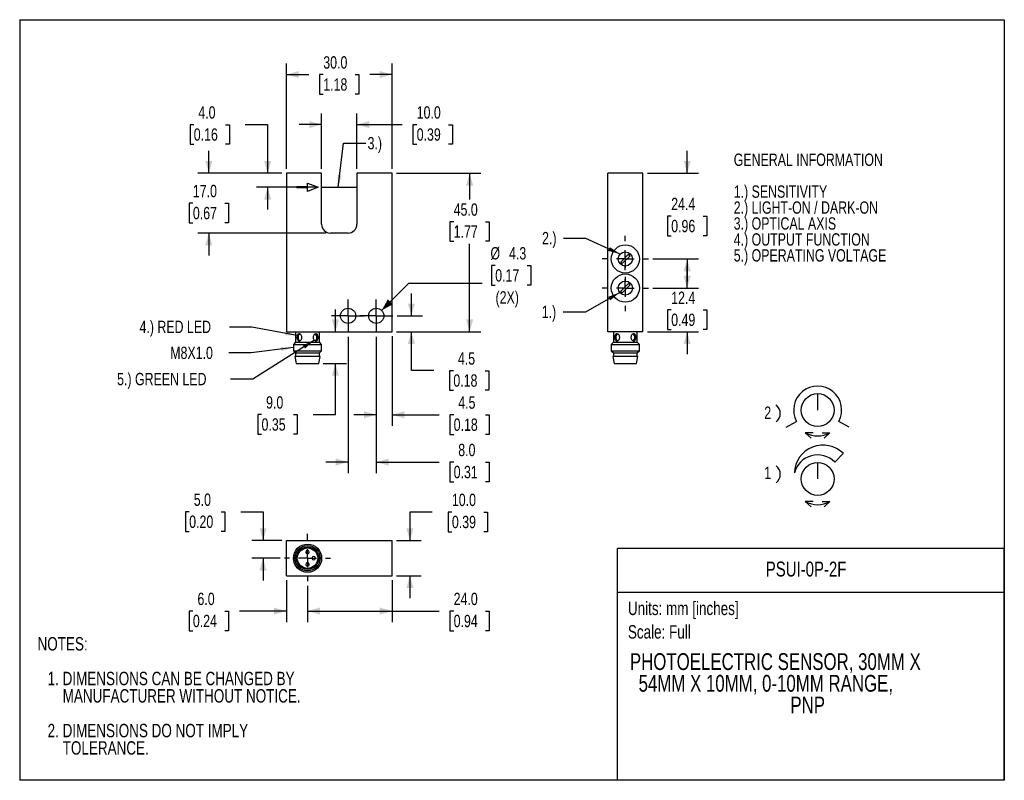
# Model space of a CAD drawing. Header units: millimetres. Extents: x 0 to 279, y 0 to 216.
import ezdxf
from ezdxf.enums import TextEntityAlignment as Align

# ---------------------------------------------------------------- set-up
doc = ezdxf.new("R2010")
doc.units = ezdxf.units.MM
doc.linetypes.add('CENTERX2', pattern=[20.32, 12.7, -2.54, 2.54, -2.54])
doc.layers.add('CENTER', color=40, linetype='CENTERX2')
doc.layers.add('DIMENSIONS', color=140, linetype='Continuous', lineweight=25)
doc.layers.add('TEXT', color=140, linetype='Continuous', lineweight=25)
doc.styles.add('SLDTEXTSTYLE0', font='TXT', dxfattribs={"width": 0.75})
doc.dimstyles.new('SLDDIMSTYLE0', dxfattribs={"dimtxt": 3.5, "dimasz": 3.5, "dimexe": 0, "dimexo": 0.0625, "dimgap": 0.875, "dimtad": 0, "dimtih": 1, "dimtoh": 1, "dimdec": 1, "dimrnd": 1e-09, "dimzin": 4, "dimdsep": 46, "dimtxsty": 'SLDTEXTSTYLE0', "dimsah": 1, "dimcen": 0.09, "dimadec": 0, "dimazin": 1, "dimtfac": 1, "dimtdec": 1, "dimtmove": 0, "dimatfit": 0, "dimfxl": 1, "dimfrac": 2, "dimtolj": 1, "dimtzin": 12, "dimarcsym": 0})
doc.dimstyles.new('SLDDIMSTYLE1', dxfattribs={"dimtxt": 3.5, "dimasz": 3.5, "dimexe": 0, "dimexo": 0.0625, "dimgap": 0.875, "dimtad": 0, "dimtih": 1, "dimtoh": 1, "dimdec": 1, "dimrnd": 1e-09, "dimzin": 4, "dimdsep": 46, "dimtxsty": 'SLDTEXTSTYLE0', "dimsah": 1, "dimcen": 0.09, "dimadec": 0, "dimazin": 1, "dimtfac": 1, "dimtdec": 1, "dimtofl": 0, "dimtmove": 0, "dimatfit": 3, "dimfxl": 1, "dimfrac": 2, "dimtolj": 1, "dimtzin": 12, "dimarcsym": 0})
doc.dimstyles.new('SLDDIMSTYLE2', dxfattribs={"dimtxt": 3.5, "dimasz": 3.5, "dimexe": 0, "dimexo": 0.0625, "dimgap": 0.875, "dimtad": 0, "dimtih": 1, "dimtoh": 1, "dimdec": 1, "dimrnd": 1e-09, "dimzin": 12, "dimdsep": 46, "dimtxsty": 'SLDTEXTSTYLE0', "dimsah": 1, "dimcen": 0.09, "dimadec": 0, "dimazin": 3, "dimtfac": 1, "dimtdec": 1, "dimtmove": 0, "dimatfit": 0, "dimfxl": 1, "dimfrac": 2, "dimtolj": 1, "dimtzin": 12, "dimarcsym": 0})
doc.dimstyles.new('SLDDIMSTYLE3', dxfattribs={"dimtxt": 3.5, "dimasz": 3.5, "dimexe": 0, "dimexo": 0.0625, "dimgap": 0.875, "dimtad": 0, "dimtih": 1, "dimtoh": 1, "dimdec": 1, "dimrnd": 1e-09, "dimzin": 12, "dimdsep": 46, "dimtxsty": 'SLDTEXTSTYLE0', "dimsah": 1, "dimcen": 0, "dimadec": 0, "dimazin": 3, "dimtfac": 1, "dimtdec": 1, "dimtofl": 0, "dimtmove": 0, "dimatfit": 3, "dimfxl": 1, "dimfrac": 2, "dimtolj": 1, "dimtzin": 12, "dimarcsym": 0})
doc.dimstyles.new('SLDDIMSTYLE4', dxfattribs={"dimtxt": 0.18, "dimasz": 3.5, "dimexe": 0, "dimexo": 0.0625, "dimgap": 0, "dimtad": 0, "dimtih": 1, "dimtoh": 1, "dimdec": 0, "dimrnd": 1e-09, "dimzin": 0, "dimdsep": 46, "dimtxsty": 'Standard', "dimsah": 1, "dimcen": 0.09, "dimadec": 0, "dimazin": 0, "dimtfac": 3.5, "dimtdec": 0, "dimtofl": 0, "dimtmove": 0, "dimatfit": 3, "dimfxl": 1, "dimfrac": 2, "dimtolj": 1, "dimtzin": 0, "dimarcsym": 0})

# ---------------------------------------------------------------- blocks, each defined once
blk = doc.blocks.new('1-2')
for p, q in [((7.14, 14.91), (7.14, 10.24)), ((-1.81, 5.38), (1.16, 6.99)), ((16.09, 5.38), (13.12, 6.99)), ((5.84, 3.8), (3.64, 3.8)), ((5.25, 2.31), (3.64, 3.8)), ((8.44, 3.8), (10.63, 3.8)), ((9.02, 2.31), (10.63, 3.8)), ((11.97, -4.52), (14.42, -2.1)), ((7.14, -4.65), (7.14, -9.31)), ((5.84, -15.75), (3.64, -15.75)), ((5.25, -17.24), (3.64, -15.75)), ((8.44, -15.75), (10.63, -15.75)), ((9.02, -17.24), (10.63, -15.75))]:
    blk.add_line(p, q)
for centre in [(7.14, 10.24), (7.14, -9.31)]:
    blk.add_circle(centre, 4.67)
for centre, radius, start, end in [((7.14, 10.24), 6.81, 331.4917, 208.5083), ((-6.51, 9.28), 3.05, 307.8921, 52.1079), ((7.14, 10.24), 7.32, 241.509, 298.491), ((8.67, -7.82), 8.12, 44.8674, 178.3068), ((7.14, -9.31), 6.81, 44.7429, 165.2558), ((-6.51, -7.98), 3.05, 307.8921, 52.1079), ((7.14, -9.31), 7.32, 241.509, 298.491)]:
    blk.add_arc(centre, radius, start, end)
at = {"layer": 'TEXT', "char_height": 3.5, "attachment_point": 1, "style": 'SLDTEXTSTYLE0'}
for s, insert in [('2', (-8.01, 11.24)), ('1', (-8.01, -5.78))]:
    blk.add_mtext(s, dxfattribs=dict(at, insert=insert))
blk = doc.blocks.new('PoteMeter_1&2')
at = {"color": 7, "linetype": 'Continuous'}
blk.add_blockref('1-2', (8.01, 17.24), dxfattribs=at)
blk = doc.blocks.new('Block1')
at = {"layer": 'TEXT'}
for p, q in [((279.4, 65.76), (169.64, 65.76)), ((169.64, 0), (169.64, 65.76)), ((279.4, 0), (279.4, 65.76)), ((169.64, 53.4), (279.4, 53.4)), ((279.4, 0), (169.64, 0))]:
    blk.add_line(p, q, dxfattribs=at)
at = {"layer": 'TEXT', "char_height": 3.81, "attachment_point": 1, "style": 'SLDTEXTSTYLE0'}
for s, insert in [('Units: mm [inches]', (172.59, 50.72)), ('Scale: Full', (172.59, 44.04))]:
    blk.add_mtext(s, dxfattribs=dict(at, insert=insert))
at = {"layer": 'TEXT', "color": 140, "style": 'SLDTEXTSTYLE0', "width": 0.75}
for tag, height, p in [('AUTOATTR0', 4.23, (211.71, 56.58)), ('AUTOATTR1_0', 4.76, (173.16, 29.89)), ('AUTOATTR1_1', 4.76, (175.63, 23.73)), ('AUTOATTR1_2', 4.76, (218.71, 17.57))]:
    blk.add_attdef(tag, text='', height=height, dxfattribs=at).set_placement(p, align=Align.BOTTOM_LEFT)
blk = doc.blocks.new('SW_NOTE_0')
at = {"layer": 'TEXT', "color": 0, "char_height": 3.5, "attachment_point": 1, "style": 'SLDTEXTSTYLE0'}
for s, insert in [('GENERAL INFORMATION', (0, 4.51)), ('1.) SENSITIVITY', (0, -4.54)), ('2.) LIGHT-ON / DARK-ON', (0, -9.07)), ('3.) OPTICAL AXIS', (0, -13.59)), ('4.) OUTPUT FUNCTION', (0, -18.12)), ('5.) OPERATING VOLTAGE', (0, -22.64))]:
    blk.add_mtext(s, dxfattribs=dict(at, insert=insert))
blk = doc.blocks.new('SW_NOTE_1')
at = {"layer": 'TEXT', "color": 0, "char_height": 3.81, "attachment_point": 1, "style": 'SLDTEXTSTYLE0'}
for s, insert in [('NOTES:', (0, 4.91)), ('1. DIMENSIONS CAN BE CHANGED BY', (2.86, -4.94)), ('MANUFACTURER WITHOUT NOTICE.', (7.14, -9.87)), ('2. DIMENSIONS DO NOT IMPLY', (2.86, -19.72)), ('TOLERANCE.', (7.14, -24.65))]:
    blk.add_mtext(s, dxfattribs=dict(at, insert=insert))
blk = doc.blocks.new('_D')
at = {"layer": 'DIMENSIONS', "transparency": 16777216}
for p, q in [((49.4, 186.1), (48.34, 186.1)), ((48.34, 186.1), (48.34, 180.54)), ((58.45, 186.1), (59.52, 186.1)), ((59.52, 186.1), (59.52, 180.54)), ((64.01, 186.13), (70.36, 186.13)), ((70.36, 186.13), (70.36, 172.33)), ((48.34, 180.54), (49.4, 180.54)), ((59.52, 180.54), (58.45, 180.54)), ((74.41, 172.33), (67.18, 172.33)), ((84.41, 168.33), (67.18, 168.33)), ((70.36, 168.33), (70.36, 161.98))]:
    blk.add_line(p, q, dxfattribs=at)
for points in [[(70.36, 172.33), (71.36, 175.83), (69.36, 175.83)], [(70.36, 168.33), (69.36, 164.83), (71.36, 164.83)]]:
    blk.add_solid(points, dxfattribs=at)
at = {"layer": 'DIMENSIONS', "transparency": 16777216, "char_height": 3.5, "attachment_point": 1, "style": 'SLDTEXTSTYLE0'}
for s, insert in [('4.0', (50.69, 191.32)), ('0.16', (49.4, 185.06))]:
    blk.add_mtext(s, dxfattribs=dict(at, insert=insert))
blk = doc.blocks.new('_D_1')
at = {"layer": 'DIMENSIONS', "transparency": 16777216}
for p, q in [((106.95, 172.33), (130.86, 172.33)), ((127.68, 172.33), (127.68, 164.86)), ((123.15, 158.54), (122.09, 158.54)), ((122.09, 158.54), (122.09, 152.99)), ((132.21, 158.54), (133.27, 158.54)), ((133.27, 158.54), (133.27, 152.99)), ((122.09, 152.99), (123.15, 152.99)), ((127.68, 127.33), (127.68, 152.27)), ((133.27, 152.99), (132.21, 152.99)), ((106.95, 127.33), (130.86, 127.33))]:
    blk.add_line(p, q, dxfattribs=at)
for points in [[(127.68, 172.33), (126.68, 168.83), (128.68, 168.83)], [(127.68, 127.33), (128.68, 130.83), (126.68, 130.83)]]:
    blk.add_solid(points, dxfattribs=at)
at = {"layer": 'DIMENSIONS', "transparency": 16777216, "char_height": 3.5, "attachment_point": 1, "style": 'SLDTEXTSTYLE0'}
for s, insert in [('45.0', (123.15, 163.76)), ('1.77', (123.15, 157.5))]:
    blk.add_mtext(s, dxfattribs=dict(at, insert=insert))
blk = doc.blocks.new('_D_2')
at = {"layer": 'DIMENSIONS', "transparency": 16777216}
for p, q in [((111.15, 131.83), (111.15, 138.18)), ((107.14, 131.83), (114.32, 131.83)), ((106.95, 127.33), (114.32, 127.33)), ((111.15, 116.3), (111.15, 127.33)), ((117.5, 116.3), (111.15, 116.3)), ((123.06, 116.27), (121.99, 116.27)), ((121.99, 116.27), (121.99, 110.71)), ((132.11, 116.27), (133.17, 116.27)), ((133.17, 116.27), (133.17, 110.71)), ((121.99, 110.71), (123.06, 110.71)), ((133.17, 110.71), (132.11, 110.71))]:
    blk.add_line(p, q, dxfattribs=at)
for points in [[(111.15, 131.83), (112.15, 135.33), (110.15, 135.33)], [(111.15, 127.33), (110.15, 123.83), (112.15, 123.83)]]:
    blk.add_solid(points, dxfattribs=at)
at = {"layer": 'DIMENSIONS', "transparency": 16777216, "char_height": 3.5, "attachment_point": 1, "style": 'SLDTEXTSTYLE0'}
for s, insert in [('4.5', (124.35, 121.49)), ('0.18', (123.06, 115.23))]:
    blk.add_mtext(s, dxfattribs=dict(at, insert=insert))
blk = doc.blocks.new('_D_3')
at = {"layer": 'DIMENSIONS', "transparency": 16777216}
for p, q in [((101.18, 125.87), (101.18, 100.6)), ((105.68, 126.06), (105.68, 100.6)), ((101.18, 103.77), (94.83, 103.77)), ((105.68, 103.77), (119.02, 103.77)), ((123.15, 103.75), (122.09, 103.75)), ((122.09, 103.75), (122.09, 98.19)), ((132.21, 103.75), (133.27, 103.75)), ((133.27, 103.75), (133.27, 98.19)), ((122.09, 98.19), (123.15, 98.19)), ((133.27, 98.19), (132.21, 98.19))]:
    blk.add_line(p, q, dxfattribs=at)
for points in [[(101.18, 103.77), (97.68, 104.77), (97.68, 102.77)], [(105.68, 103.77), (109.18, 102.77), (109.18, 104.77)]]:
    blk.add_solid(points, dxfattribs=at)
at = {"layer": 'DIMENSIONS', "transparency": 16777216, "char_height": 3.5, "attachment_point": 1, "style": 'SLDTEXTSTYLE0'}
for s, insert in [('4.5', (124.45, 108.97)), ('0.18', (123.15, 102.7))]:
    blk.add_mtext(s, dxfattribs=dict(at, insert=insert))
blk = doc.blocks.new('_D_4')
at = {"layer": 'DIMENSIONS', "transparency": 16777216}
for p, q in [((93.18, 125.87), (93.18, 87.15)), ((101.18, 125.87), (101.18, 87.15)), ((93.18, 90.33), (86.83, 90.33)), ((101.18, 90.33), (119.02, 90.33)), ((123.15, 90.3), (122.09, 90.3)), ((122.09, 90.3), (122.09, 84.75)), ((132.21, 90.3), (133.27, 90.3)), ((133.27, 90.3), (133.27, 84.75)), ((122.09, 84.75), (123.15, 84.75)), ((133.27, 84.75), (132.21, 84.75))]:
    blk.add_line(p, q, dxfattribs=at)
for points in [[(93.18, 90.33), (89.68, 91.33), (89.68, 89.33)], [(101.18, 90.33), (104.68, 89.33), (104.68, 91.33)]]:
    blk.add_solid(points, dxfattribs=at)
at = {"layer": 'DIMENSIONS', "transparency": 16777216, "char_height": 3.5, "attachment_point": 1, "style": 'SLDTEXTSTYLE0'}
for s, insert in [('8.0', (124.45, 95.52)), ('0.31', (123.15, 89.26))]:
    blk.add_mtext(s, dxfattribs=dict(at, insert=insert))
blk = doc.blocks.new('_D_5')
at = {"layer": 'DIMENSIONS', "transparency": 16777216}
for p, q in [((89.59, 127.33), (89.59, 133.68)), ((86.15, 118.33), (92.76, 118.33)), ((89.59, 103.82), (89.59, 118.33)), ((68.63, 103.79), (67.56, 103.79)), ((67.56, 103.79), (67.56, 98.23)), ((77.68, 103.79), (78.75, 103.79)), ((78.75, 103.79), (78.75, 98.23)), ((83.24, 103.82), (89.59, 103.82)), ((67.56, 98.23), (68.63, 98.23)), ((78.75, 98.23), (77.68, 98.23))]:
    blk.add_line(p, q, dxfattribs=at)
for points in [[(89.59, 127.33), (90.59, 130.83), (88.59, 130.83)], [(89.59, 118.33), (88.59, 114.83), (90.59, 114.83)]]:
    blk.add_solid(points, dxfattribs=at)
at = {"layer": 'DIMENSIONS', "transparency": 16777216, "char_height": 3.5, "attachment_point": 1, "style": 'SLDTEXTSTYLE0'}
for s, insert in [('9.0', (69.92, 109.01)), ('0.35', (68.63, 102.75))]:
    blk.add_mtext(s, dxfattribs=dict(at, insert=insert))
blk = doc.blocks.new('_D_6')
at = {"layer": 'DIMENSIONS', "transparency": 16777216}
for p, q in [((53.68, 172.33), (53.68, 178.68)), ((74.41, 172.33), (50.51, 172.33)), ((49.15, 163.8), (48.09, 163.8)), ((48.09, 163.8), (48.09, 158.25)), ((58.21, 163.8), (59.27, 163.8)), ((59.27, 163.8), (59.27, 158.25)), ((48.09, 158.25), (49.15, 158.25)), ((59.27, 158.25), (58.21, 158.25)), ((86.91, 155.33), (50.51, 155.33)), ((53.68, 155.33), (53.68, 148.98))]:
    blk.add_line(p, q, dxfattribs=at)
for points in [[(53.68, 172.33), (54.68, 175.83), (52.68, 175.83)], [(53.68, 155.33), (52.68, 151.83), (54.68, 151.83)]]:
    blk.add_solid(points, dxfattribs=at)
at = {"layer": 'DIMENSIONS', "transparency": 16777216, "char_height": 3.5, "attachment_point": 1, "style": 'SLDTEXTSTYLE0'}
for s, insert in [('17.0', (49.15, 169.02)), ('0.67', (49.15, 162.76))]:
    blk.add_mtext(s, dxfattribs=dict(at, insert=insert))
blk = doc.blocks.new('_D_7')
at = {"layer": 'DIMENSIONS', "transparency": 16777216}
for p, q in [((85.68, 173.6), (85.68, 189.3)), ((95.68, 173.6), (95.68, 189.3)), ((85.68, 186.13), (79.33, 186.13)), ((95.68, 186.13), (108.53, 186.13)), ((112.66, 186.1), (111.6, 186.1)), ((111.6, 186.1), (111.6, 180.54)), ((121.72, 186.1), (122.78, 186.1)), ((122.78, 186.1), (122.78, 180.54)), ((111.6, 180.54), (112.66, 180.54)), ((122.78, 180.54), (121.72, 180.54))]:
    blk.add_line(p, q, dxfattribs=at)
for points in [[(85.68, 186.13), (82.18, 187.13), (82.18, 185.13)], [(95.68, 186.13), (99.18, 185.13), (99.18, 187.13)]]:
    blk.add_solid(points, dxfattribs=at)
at = {"layer": 'DIMENSIONS', "transparency": 16777216, "char_height": 3.5, "attachment_point": 1, "style": 'SLDTEXTSTYLE0'}
for s, insert in [('10.0', (112.66, 191.32)), ('0.39', (112.66, 185.06))]:
    blk.add_mtext(s, dxfattribs=dict(at, insert=insert))
blk = doc.blocks.new('_D_8')
at = {"layer": 'DIMENSIONS', "transparency": 16777216}
for p, q in [((75.68, 173.6), (75.68, 203.5)), ((105.68, 173.6), (105.68, 203.5)), ((75.68, 200.33), (82.02, 200.33)), ((86.15, 200.3), (85.09, 200.3)), ((85.09, 200.3), (85.09, 194.75)), ((95.21, 200.3), (96.27, 200.3)), ((96.27, 200.3), (96.27, 194.75)), ((105.68, 200.33), (99.34, 200.33)), ((85.09, 194.75), (86.15, 194.75)), ((96.27, 194.75), (95.21, 194.75))]:
    blk.add_line(p, q, dxfattribs=at)
for points in [[(75.68, 200.33), (79.18, 199.33), (79.18, 201.33)], [(105.68, 200.33), (102.18, 201.33), (102.18, 199.33)]]:
    blk.add_solid(points, dxfattribs=at)
at = {"layer": 'DIMENSIONS', "transparency": 16777216, "char_height": 3.5, "attachment_point": 1, "style": 'SLDTEXTSTYLE0'}
for s, insert in [('30.0', (86.15, 205.52)), ('1.18', (86.15, 199.26))]:
    blk.add_mtext(s, dxfattribs=dict(at, insert=insert))
blk = doc.blocks.new('_D_9')
at = {"layer": 'DIMENSIONS', "transparency": 16777216}
for p, q in [((134.94, 146.13), (133.87, 146.13)), ((133.87, 146.13), (133.87, 140.57)), ((143.99, 146.13), (145.05, 146.13)), ((145.05, 146.13), (145.05, 140.57)), ((102.7, 133.35), (110.4, 141.09)), ((110.4, 141.09), (131.22, 141.09)), ((133.87, 140.57), (134.94, 140.57)), ((145.05, 140.57), (143.99, 140.57))]:
    blk.add_line(p, q, dxfattribs=at)
blk.add_solid([(102.7, 133.35), (105.88, 135.13), (104.46, 136.54)], dxfattribs=at)
at = {"layer": 'DIMENSIONS', "transparency": 16777216, "char_height": 3.5, "attachment_point": 1, "style": 'SLDTEXTSTYLE0'}
for s, insert in [('%%c', (133.59, 151.35)), ('4.3', (138.87, 151.35)), ('0.17', (134.94, 145.08)), ('(2X)', (135.03, 138.82))]:
    blk.add_mtext(s, dxfattribs=dict(at, insert=insert))
blk = doc.blocks.new('SW_CENTERMARKSYMBOL_0')
at = {"layer": 'CENTER', "color": 0}
for p, q in [((0, 2.54), (0, 4.69)), ((0, 0), (-2.54, 0)), ((0, 0), (0, 2.54)), ((0, 0), (2.54, 0)), ((0, 0), (0, -2.54)), ((2.54, 0), (4.69, 0)), ((-2.54, 0), (-4.69, 0)), ((0, -2.54), (0, -4.69))]:
    blk.add_line(p, q, dxfattribs=at)
blk = doc.blocks.new('SW_CENTERMARKSYMBOL_1')
at = {"layer": 'CENTER', "color": 0}
for p, q in [((0, 2.54), (0, 4.69)), ((0, 0), (-2.54, 0)), ((0, 0), (0, 2.54)), ((0, 0), (2.54, 0)), ((0, 0), (0, -2.54)), ((2.54, 0), (4.69, 0)), ((-2.54, 0), (-4.69, 0)), ((0, -2.54), (0, -4.69))]:
    blk.add_line(p, q, dxfattribs=at)
blk = doc.blocks.new('_D_10')
at = {"layer": 'DIMENSIONS', "transparency": 16777216}
for p, q in [((189.41, 172.33), (189.41, 178.68)), ((178.13, 172.33), (192.58, 172.33)), ((184.88, 160.13), (183.82, 160.13)), ((183.82, 160.13), (183.82, 154.57)), ((193.93, 160.13), (195, 160.13)), ((195, 160.13), (195, 154.57)), ((183.82, 154.57), (184.88, 154.57)), ((195, 154.57), (193.93, 154.57)), ((179.67, 147.98), (192.58, 147.98)), ((189.41, 147.98), (189.41, 141.63))]:
    blk.add_line(p, q, dxfattribs=at)
for points in [[(189.41, 172.33), (190.41, 175.83), (188.41, 175.83)], [(189.41, 147.98), (188.41, 144.48), (190.41, 144.48)]]:
    blk.add_solid(points, dxfattribs=at)
at = {"layer": 'DIMENSIONS', "transparency": 16777216, "char_height": 3.5, "attachment_point": 1, "style": 'SLDTEXTSTYLE0'}
for s, insert in [('24.4', (184.88, 165.35)), ('0.96', (184.88, 159.08))]:
    blk.add_mtext(s, dxfattribs=dict(at, insert=insert))
blk = doc.blocks.new('_D_11')
at = {"layer": 'DIMENSIONS', "transparency": 16777216}
for p, q in [((189.41, 139.73), (189.41, 146.08)), ((179.67, 139.73), (192.58, 139.73)), ((184.88, 133.5), (183.82, 133.5)), ((183.82, 133.5), (183.82, 127.95)), ((193.93, 133.5), (195, 133.5)), ((195, 133.5), (195, 127.95)), ((178.13, 127.33), (192.58, 127.33)), ((183.82, 127.95), (184.88, 127.95)), ((189.41, 127.33), (189.41, 120.98)), ((195, 127.95), (193.93, 127.95))]:
    blk.add_line(p, q, dxfattribs=at)
for points in [[(189.41, 139.73), (190.41, 143.23), (188.41, 143.23)], [(189.41, 127.33), (188.41, 123.83), (190.41, 123.83)]]:
    blk.add_solid(points, dxfattribs=at)
at = {"layer": 'DIMENSIONS', "transparency": 16777216, "char_height": 3.5, "attachment_point": 1, "style": 'SLDTEXTSTYLE0'}
for s, insert in [('12.4', (184.88, 138.72)), ('0.49', (184.88, 132.46))]:
    blk.add_mtext(s, dxfattribs=dict(at, insert=insert))
blk = doc.blocks.new('SW_CENTERMARKSYMBOL_2')
at = {"layer": 'CENTER', "color": 0}
for p, q in [((0, 5.08), (0, 6.54)), ((-5.08, 0), (-6.54, 0)), ((0, 0), (-2.54, 0)), ((0, 0), (0, 2.54)), ((0, 0), (0, -2.54)), ((0, 0), (2.54, 0)), ((5.08, 0), (6.54, 0)), ((0, -5.08), (0, -6.54))]:
    blk.add_line(p, q, dxfattribs=at)
blk = doc.blocks.new('SW_CENTERMARKSYMBOL_3')
at = {"layer": 'CENTER', "color": 0}
for p, q in [((0, 5.08), (0, 6.54)), ((-5.08, 0), (-6.54, 0)), ((0, 0), (-2.54, 0)), ((0, 0), (0, 2.54)), ((0, 0), (0, -2.54)), ((0, 0), (2.54, 0)), ((5.08, 0), (6.54, 0)), ((0, -5.08), (0, -6.54))]:
    blk.add_line(p, q, dxfattribs=at)
blk = doc.blocks.new('_D_12')
at = {"layer": 'DIMENSIONS', "transparency": 16777216}
for p, q in [((117.09, 76.15), (110.74, 76.15)), ((110.74, 76.15), (110.74, 68.05)), ((122.65, 76.12), (121.58, 76.12)), ((121.58, 76.12), (121.58, 70.57)), ((131.7, 76.12), (132.77, 76.12)), ((132.77, 76.12), (132.77, 70.57)), ((121.58, 70.57), (122.65, 70.57)), ((132.77, 70.57), (131.7, 70.57)), ((106.95, 68.05), (113.92, 68.05)), ((106.95, 58.05), (113.92, 58.05)), ((110.74, 58.05), (110.74, 51.7))]:
    blk.add_line(p, q, dxfattribs=at)
for points in [[(110.74, 68.05), (111.74, 71.55), (109.74, 71.55)], [(110.74, 58.05), (109.74, 54.55), (111.74, 54.55)]]:
    blk.add_solid(points, dxfattribs=at)
at = {"layer": 'DIMENSIONS', "transparency": 16777216, "char_height": 3.5, "attachment_point": 1, "style": 'SLDTEXTSTYLE0'}
for s, insert in [('10.0', (122.65, 81.35)), ('0.39', (122.65, 75.08))]:
    blk.add_mtext(s, dxfattribs=dict(at, insert=insert))
blk = doc.blocks.new('_D_13')
at = {"layer": 'DIMENSIONS', "transparency": 16777216}
for p, q in [((105.68, 56.78), (105.68, 44.88)), ((81.68, 55.24), (81.68, 44.88)), ((81.68, 48.05), (105.68, 48.05)), ((105.68, 48.05), (119.02, 48.05)), ((123.15, 48.02), (122.09, 48.02)), ((122.09, 48.02), (122.09, 42.47)), ((132.21, 48.02), (133.27, 48.02)), ((133.27, 48.02), (133.27, 42.47)), ((122.09, 42.47), (123.15, 42.47)), ((133.27, 42.47), (132.21, 42.47))]:
    blk.add_line(p, q, dxfattribs=at)
for points in [[(81.68, 48.05), (85.18, 47.05), (85.18, 49.05)], [(105.68, 48.05), (102.18, 49.05), (102.18, 47.05)]]:
    blk.add_solid(points, dxfattribs=at)
at = {"layer": 'DIMENSIONS', "transparency": 16777216, "char_height": 3.5, "attachment_point": 1, "style": 'SLDTEXTSTYLE0'}
for s, insert in [('24.0', (123.15, 53.25)), ('0.94', (123.15, 46.98))]:
    blk.add_mtext(s, dxfattribs=dict(at, insert=insert))
blk = doc.blocks.new('_D_14')
at = {"layer": 'DIMENSIONS', "transparency": 16777216}
for p, q in [((75.68, 56.78), (75.68, 44.88)), ((81.68, 55.24), (81.68, 44.88)), ((49.15, 48.02), (48.09, 48.02)), ((48.09, 48.02), (48.09, 42.47)), ((58.21, 48.02), (59.27, 48.02)), ((59.27, 48.02), (59.27, 42.47)), ((75.68, 48.05), (62.34, 48.05)), ((81.68, 48.05), (88.03, 48.05)), ((48.09, 42.47), (49.15, 42.47)), ((59.27, 42.47), (58.21, 42.47))]:
    blk.add_line(p, q, dxfattribs=at)
for points in [[(75.68, 48.05), (72.18, 49.05), (72.18, 47.05)], [(81.68, 48.05), (85.18, 47.05), (85.18, 49.05)]]:
    blk.add_solid(points, dxfattribs=at)
at = {"layer": 'DIMENSIONS', "transparency": 16777216, "char_height": 3.5, "attachment_point": 1, "style": 'SLDTEXTSTYLE0'}
for s, insert in [('6.0', (50.45, 53.25)), ('0.24', (49.15, 46.98))]:
    blk.add_mtext(s, dxfattribs=dict(at, insert=insert))
blk = doc.blocks.new('_D_15')
at = {"layer": 'DIMENSIONS', "transparency": 16777216}
for p, q in [((48.1, 76.19), (47.04, 76.19)), ((47.04, 76.19), (47.04, 70.64)), ((57.16, 76.19), (58.22, 76.19)), ((58.22, 76.19), (58.22, 70.64)), ((62.71, 76.22), (69.06, 76.22)), ((69.06, 76.22), (69.06, 68.05)), ((47.04, 70.64), (48.1, 70.64)), ((58.22, 70.64), (57.16, 70.64)), ((74.41, 68.05), (65.89, 68.05)), ((73.87, 63.05), (65.89, 63.05)), ((69.06, 63.05), (69.06, 56.7))]:
    blk.add_line(p, q, dxfattribs=at)
for points in [[(69.06, 68.05), (70.06, 71.55), (68.06, 71.55)], [(69.06, 63.05), (68.06, 59.55), (70.06, 59.55)]]:
    blk.add_solid(points, dxfattribs=at)
at = {"layer": 'DIMENSIONS', "transparency": 16777216, "char_height": 3.5, "attachment_point": 1, "style": 'SLDTEXTSTYLE0'}
for s, insert in [('5.0', (49.4, 81.41)), ('0.20', (48.1, 75.15))]:
    blk.add_mtext(s, dxfattribs=dict(at, insert=insert))
blk = doc.blocks.new('SW_CENTERMARKSYMBOL_4')
at = {"layer": 'CENTER', "color": 0}
for p, q in [((0, 5.08), (0, 6.936)), ((-5.08, 0), (-6.54, 0)), ((0, 0), (-2.54, 0)), ((0, 0), (0, 2.54)), ((0, 0), (0, -2.54)), ((0, 0), (2.54, 0)), ((5.08, 0), (6.54, 0)), ((0, -5.08), (0, -6.54))]:
    blk.add_line(p, q, dxfattribs=at)

msp = doc.modelspace()

# ---------------------------------------------------------------- linework, layer by layer
at = {"color": 7, "linetype": 'Continuous'}
for p, q in [((0, 215.9), (0, 0)), ((0, 215.9), (279.4, 215.9)), ((279.4, 215.9), (279.4, 0)), ((279.4, 0), (0, 0))]:
    msp.add_line(p, q, dxfattribs=at)
for p, q in [((75.68, 172.33), (75.68, 127.33)), ((85.68, 172.33), (75.68, 172.33)), ((85.68, 157.83), (85.68, 172.33)), ((95.68, 172.33), (95.68, 157.83)), ((105.68, 172.33), (95.68, 172.33)), ((105.68, 127.33), (105.68, 172.33)), ((166.86, 127.33), (166.86, 172.33)), ((176.86, 172.33), (166.86, 172.33)), ((176.86, 127.33), (176.86, 172.33)), ((78.68, 168.13), (78.68, 168.53)), ((78.68, 168.53), (81.68, 168.53)), ((81.68, 168.13), (78.68, 168.13)), ((81.68, 169.53), (84.68, 168.33)), ((81.68, 168.53), (81.68, 169.53)), ((84.68, 168.33), (81.68, 167.13)), ((81.68, 167.13), (81.68, 168.13)), ((93.18, 155.33), (88.18, 155.33)), ((170.54, 147.08), (172.76, 149.3)), ((173.19, 148.88), (170.97, 146.66)), ((170.54, 138.83), (172.76, 141.05)), ((173.19, 140.63), (170.97, 138.41)), ((75.68, 127.33), (105.68, 127.33)), ((78.29, 127.33), (78.29, 124.33)), ((85.07, 124.33), (85.07, 127.33)), ((176.86, 127.33), (166.86, 127.33)), ((168.48, 127.33), (168.48, 124.33)), ((175.25, 124.33), (175.25, 127.33)), ((78.29, 124.33), (77.68, 123.71)), ((77.68, 123.71), (77.68, 121.94)), ((77.68, 123.71), (81.68, 123.71)), ((78.29, 124.33), (81.68, 124.33)), ((81.68, 124.33), (85.07, 124.33)), ((81.68, 123.71), (85.68, 123.71)), ((85.68, 123.71), (85.07, 124.33)), ((85.68, 121.94), (85.68, 123.71)), ((168.48, 124.33), (167.86, 123.71)), ((167.86, 123.71), (167.86, 121.94)), ((167.86, 123.71), (175.86, 123.71)), ((168.48, 124.33), (175.25, 124.33)), ((175.86, 123.71), (175.25, 124.33)), ((175.86, 121.94), (175.86, 123.71)), ((77.68, 121.94), (78.29, 121.33)), ((77.68, 121.94), (81.68, 121.94)), ((78.09, 120.33), (78.48, 118.33)), ((81.68, 120.33), (78.09, 120.33)), ((78.29, 121.33), (78.29, 120.33)), ((78.29, 121.33), (81.68, 121.33)), ((81.68, 121.94), (85.68, 121.94)), ((81.68, 121.33), (85.07, 121.33)), ((85.27, 120.33), (81.68, 120.33)), ((84.88, 118.33), (85.27, 120.33)), ((85.07, 121.33), (85.68, 121.94)), ((85.07, 120.33), (85.07, 121.33)), ((167.86, 121.94), (168.48, 121.33)), ((167.86, 121.94), (175.86, 121.94)), ((168.28, 120.33), (168.66, 118.33)), ((175.45, 120.33), (168.28, 120.33)), ((168.48, 121.33), (168.48, 120.33)), ((168.48, 121.33), (175.25, 121.33)), ((175.06, 118.33), (175.45, 120.33)), ((175.25, 121.33), (175.86, 121.94)), ((175.25, 120.33), (175.25, 121.33)), ((78.48, 118.33), (81.68, 118.33)), ((81.68, 118.33), (84.88, 118.33)), ((168.66, 118.33), (175.06, 118.33)), ((75.68, 58.05), (75.68, 68.05)), ((75.68, 68.05), (105.68, 68.05)), ((105.68, 58.05), (105.68, 68.05)), ((75.68, 58.05), (105.68, 58.05))]:
    msp.add_line(p, q)
at = {"flags": 128}
for points in [[(79.52, 126.69), (79.49, 126.68), (79.36, 126.59), (79.24, 126.47), (79.14, 126.32), (79.06, 126.14), (79.02, 125.94), (79, 125.73), (79.02, 125.52), (79.06, 125.32), (79.14, 125.14), (79.24, 124.99), (79.36, 124.86), (79.49, 124.78), (79.5, 124.77)], [(169.69, 126.69), (169.68, 126.68), (169.54, 126.59), (169.42, 126.47), (169.32, 126.32), (169.25, 126.14), (169.2, 125.94), (169.19, 125.73), (169.2, 125.52), (169.25, 125.32), (169.32, 125.14), (169.42, 124.99), (169.54, 124.86), (169.68, 124.78), (169.69, 124.77)]]:
    msp.add_lwpolyline(points, dxfattribs=at)
for centre, radius in [((171.86, 147.98), 4), ((171.86, 147.98), 2), ((171.86, 139.73), 4), ((171.86, 139.73), 2), ((93.18, 131.83), 2.15), ((101.18, 131.83), 2.15), ((81.68, 63.05), 4), ((81.68, 63.05), 3.59), ((81.68, 63.05), 3.2), ((81.68, 63.05), 2.9)]:
    msp.add_circle(centre, radius)
for centre, radius, start, end in [((88.18, 157.83), 2.5, 180, 270), ((93.18, 157.83), 2.5, 270, 0), ((171.86, 147.98), 1.6, 34.1931, 55.8069), ((171.86, 147.98), 1.6, 214.1931, 235.8069), ((171.86, 139.73), 1.6, 34.1931, 55.8069), ((171.86, 139.73), 1.6, 214.1931, 235.8069), ((83.4, 125.84), 0.961, 353.549, 62.6536), ((173.58, 125.83), 0.97, 353.7711, 61.0228), ((83.35, 125.65), 1.01, 299.058, 4.4937), ((173.53, 125.65), 1.01, 299.472, 4.4512), ((81.68, 64.8), 0.5, 90, 270), ((81.68, 64.8), 0.5, 270, 90), ((81.68, 61.3), 0.5, 90, 270), ((81.68, 61.3), 0.5, 270, 90), ((83.43, 63.05), 0.5, 0, 180), ((83.43, 63.05), 0.5, 180, 0)]:
    msp.add_arc(centre, radius, start, end)
for points in [[(78.69, 125.83), (78.69, 125.96), (78.71, 126.09), (78.78, 126.32), (78.82, 126.42), (78.94, 126.58), (79.01, 126.65), (79.17, 126.72), (79.26, 126.74), (79.45, 126.71), (79.55, 126.67), (79.74, 126.55), (79.82, 126.46), (79.97, 126.26), (80.03, 126.14), (80.09, 125.89), (80.11, 125.76), (80.08, 125.5), (80.05, 125.37), (79.94, 125.14), (79.86, 125.04), (79.69, 124.87), (79.6, 124.81), (79.4, 124.73), (79.31, 124.72), (79.13, 124.75), (79.04, 124.79), (78.91, 124.91), (78.85, 124.99), (78.76, 125.19), (78.73, 125.31), (78.69, 125.56), (78.68, 125.7), (78.69, 125.83)], [(83.27, 125.83), (83.28, 125.96), (83.31, 126.09), (83.43, 126.32), (83.5, 126.42), (83.67, 126.58), (83.76, 126.65), (83.96, 126.72), (84.05, 126.74), (84.23, 126.71), (84.32, 126.67), (84.46, 126.55), (84.51, 126.46), (84.6, 126.26), (84.64, 126.14), (84.67, 125.89), (84.68, 125.76), (84.67, 125.5), (84.65, 125.37), (84.58, 125.14), (84.54, 125.04), (84.42, 124.87), (84.35, 124.81), (84.19, 124.73), (84.1, 124.72), (83.91, 124.75), (83.81, 124.79), (83.62, 124.91), (83.54, 124.99), (83.39, 125.19), (83.34, 125.31), (83.27, 125.56), (83.25, 125.7), (83.27, 125.83)], [(168.87, 125.83), (168.88, 125.96), (168.9, 126.09), (168.96, 126.32), (169.01, 126.42), (169.12, 126.58), (169.19, 126.65), (169.35, 126.72), (169.45, 126.74), (169.64, 126.71), (169.73, 126.67), (169.92, 126.55), (170.01, 126.46), (170.15, 126.26), (170.21, 126.14), (170.28, 125.89), (170.29, 125.76), (170.27, 125.5), (170.23, 125.37), (170.12, 125.14), (170.05, 125.04), (169.88, 124.87), (169.78, 124.81), (169.59, 124.73), (169.49, 124.72), (169.31, 124.75), (169.23, 124.79), (169.09, 124.91), (169.03, 124.99), (168.94, 125.19), (168.91, 125.31), (168.87, 125.56), (168.87, 125.7), (168.87, 125.83)], [(173.45, 125.83), (173.46, 125.96), (173.5, 126.09), (173.61, 126.32), (173.68, 126.42), (173.85, 126.58), (173.95, 126.65), (174.14, 126.72), (174.24, 126.74), (174.42, 126.71), (174.5, 126.67), (174.64, 126.55), (174.7, 126.46), (174.79, 126.26), (174.82, 126.14), (174.86, 125.89), (174.86, 125.76), (174.85, 125.5), (174.83, 125.37), (174.77, 125.14), (174.72, 125.04), (174.61, 124.87), (174.54, 124.81), (174.37, 124.73), (174.28, 124.72), (174.09, 124.75), (173.99, 124.79), (173.81, 124.91), (173.72, 124.99), (173.58, 125.19), (173.52, 125.31), (173.45, 125.56), (173.44, 125.7), (173.45, 125.83)]]:
    msp.add_open_spline(points, degree=3, knots=[0, 0, 0, 0, 0.0625, 0.0625, 0.125, 0.125, 0.1875, 0.1875, 0.25, 0.25, 0.3125, 0.3125, 0.375, 0.375, 0.4375, 0.4375, 0.5, 0.5, 0.5625, 0.5625, 0.625, 0.625, 0.6875, 0.6875, 0.75, 0.75, 0.8125, 0.8125, 0.875, 0.875, 0.9375, 0.9375, 1, 1, 1, 1])
at = {"layer": 'CENTER'}
msp.add_line((85.68, 168.33), (95.68, 168.33), dxfattribs=at)

# ---------------------------------------------------------------- block references
at = {"color": 7, "linetype": 'Continuous'}
ref = msp.add_blockref('Block1', (0, 0), dxfattribs=at)
ref.add_attrib('AUTOATTR0', 'PSUI-0P-2F', dxfattribs={"layer": 'TEXT', "height": 4.233, "style": 'SLDTEXTSTYLE0', "width": 0.75}).set_placement((211.71, 56.58), align=Align.BOTTOM_LEFT)
ref.add_attrib('AUTOATTR1_0', 'PHOTOELECTRIC SENSOR, 30MM X ', dxfattribs={"layer": 'TEXT', "height": 4.7625, "style": 'SLDTEXTSTYLE0', "width": 0.75}).set_placement((173.16, 29.89), align=Align.BOTTOM_LEFT)
ref.add_attrib('AUTOATTR1_1', '54MM X 10MM, 0-10MM RANGE, ', dxfattribs={"layer": 'TEXT', "height": 4.7625, "style": 'SLDTEXTSTYLE0', "width": 0.75}).set_placement((175.63, 23.73), align=Align.BOTTOM_LEFT)
ref.add_attrib('AUTOATTR1_2', 'PNP', dxfattribs={"layer": 'TEXT', "height": 4.763, "style": 'SLDTEXTSTYLE0', "width": 0.75}).set_placement((218.71, 17.57), align=Align.BOTTOM_LEFT)
at = {"layer": 'CENTER'}
for name, p in [('SW_CENTERMARKSYMBOL_3', (171.86, 147.98)), ('SW_CENTERMARKSYMBOL_2', (171.86, 139.73)), ('SW_CENTERMARKSYMBOL_1', (93.18, 131.83)), ('SW_CENTERMARKSYMBOL_0', (101.18, 131.83)), ('SW_CENTERMARKSYMBOL_4', (81.68, 63.05))]:
    msp.add_blockref(name, p, dxfattribs=at)
at = {"layer": 'DIMENSIONS'}
msp.add_blockref('PoteMeter_1&2', (211.29, 77.61), dxfattribs=at)
at = {"layer": 'TEXT'}
for name, p in [('SW_NOTE_0', (202.62, 173.4)), ('SW_NOTE_1', (5.07, 35.75))]:
    msp.add_blockref(name, p, dxfattribs=at)

# ---------------------------------------------------------------- texts
at = {"layer": 'TEXT', "char_height": 3.5, "attachment_point": 1, "style": 'SLDTEXTSTYLE0'}
for s, insert in [('3.)', (98.72, 182.6)), ('2.)', (148.24, 155.65)), ('1.)', (148.14, 134.71)), ('4.) RED LED', (34.01, 130.46)), ('M8X1.0', (42.72, 123.09)), ('5.) GREEN LED', (27.65, 115.64))]:
    msp.add_mtext(s, dxfattribs=dict(at, insert=insert))

# ---------------------------------------------------------------- dimensions: what is measured, and where the dimension line sits
at = {"layer": 'DIMENSIONS'}
for base, p1, p2, angle, dimstyle, picture, middle in [((105.68, 200.33), (75.68, 172.33), (105.68, 172.33), 0, 'SLDDIMSTYLE1', '_D_8', (90.68, 200.33)), ((70.36, 172.33), (85.68, 168.33), (75.68, 172.33), 90, 'SLDDIMSTYLE0', '_D', (70.36, 186.13)), ((95.68, 186.13), (85.68, 172.33), (95.68, 172.33), 0, 'SLDDIMSTYLE0', '_D_7', (117.19, 186.13)), ((53.68, 172.33), (88.18, 155.33), (75.68, 172.33), 90, 'SLDDIMSTYLE0', '_D_6', (53.68, 163.83)), ((189.40815197, 147.97846896), (176.86420654, 172.32846896), (178.40420654, 147.97846896), 90, 'SLDDIMSTYLE2', '_D_10', (189.40815197, 160.15346896)), ((127.68, 172.33), (105.68, 127.33), (105.68, 172.33), 90, 'SLDDIMSTYLE1', '_D_1', (127.68, 158.57)), ((189.41, 127.33), (178.4, 139.73), (176.86, 127.33), 90, 'SLDDIMSTYLE2', '_D_11', (189.41, 133.53)), ((111.15, 131.83), (105.68, 127.33), (105.87, 131.83), 90, 'SLDDIMSTYLE2', '_D_2', (111.15, 116.3)), ((89.59, 118.33), (75.68, 127.33), (84.88, 118.33), 90, 'SLDDIMSTYLE0', '_D_5', (89.59, 103.82)), ((93.18, 90.33), (101.18, 127.14), (93.18, 127.14), 0, 'SLDDIMSTYLE0', '_D_4', (127.68, 90.33)), ((105.68, 103.77), (101.18, 127.14), (105.68, 127.33), 0, 'SLDDIMSTYLE2', '_D_3', (127.68, 103.77)), ((69.06, 68.05), (75.14, 63.05), (75.68, 68.05), 90, 'SLDDIMSTYLE0', '_D_15', (69.06, 76.22)), ((110.74, 68.05), (105.68, 58.05), (105.68, 68.05), 90, 'SLDDIMSTYLE0', '_D_12', (110.74, 76.15))]:
    dim = msp.add_linear_dim(base=base, p1=p1, p2=p2, angle=angle, dimstyle=dimstyle, dxfattribs=at)
    dim.commit()
    dim.dimension.update_dxf_attribs({"geometry": picture, "text_midpoint": middle, "dimtype": 160})
dim = msp.add_diameter_dim_2p(p1=(99.66, 130.31), p2=(102.7, 133.35), text='<>\\P(2X)', dimstyle='SLDDIMSTYLE3', dxfattribs=at)
dim.commit()
dim.dimension.update_dxf_attribs({"geometry": '_D_9', "text_midpoint": (139.46, 142.84), "dimtype": 163})
for base, p1, p2, dimstyle, picture, middle in [((75.68, 48.05), (81.68, 56.51), (75.68, 58.05), 'SLDDIMSTYLE0', '_D_14', (53.68, 48.05)), ((81.68, 48.05), (105.68, 58.05), (81.68, 56.51), 'SLDDIMSTYLE1', '_D_13', (127.68, 48.05))]:
    dim = msp.add_linear_dim(base=base, p1=p1, p2=p2, dimstyle=dimstyle, dxfattribs=at)
    dim.commit()
    dim.dimension.update_dxf_attribs({"geometry": picture, "text_midpoint": middle, "dimtype": 160})

# ---------------------------------------------------------------- leaders
at = {"layer": 'TEXT'}
for points in [[(90.39, 168.33), (91.86, 180.81), (98.21, 180.81)], [(170.42, 149.36), (160.65, 153.82), (154.3, 153.82)], [(170.31, 138.47), (160.54, 132.9), (154.19, 132.9)], [(78.76, 126.24), (65.89, 128.62), (59.54, 128.62)], [(77.68, 122.85), (65.72, 121.31), (59.37, 121.31)], [(83.63, 124.91), (66.14, 113.89), (59.79, 113.89)]]:
    msp.add_leader(points, dimstyle='SLDDIMSTYLE4', dxfattribs=at)

doc.saveas('drawing.dxf')
